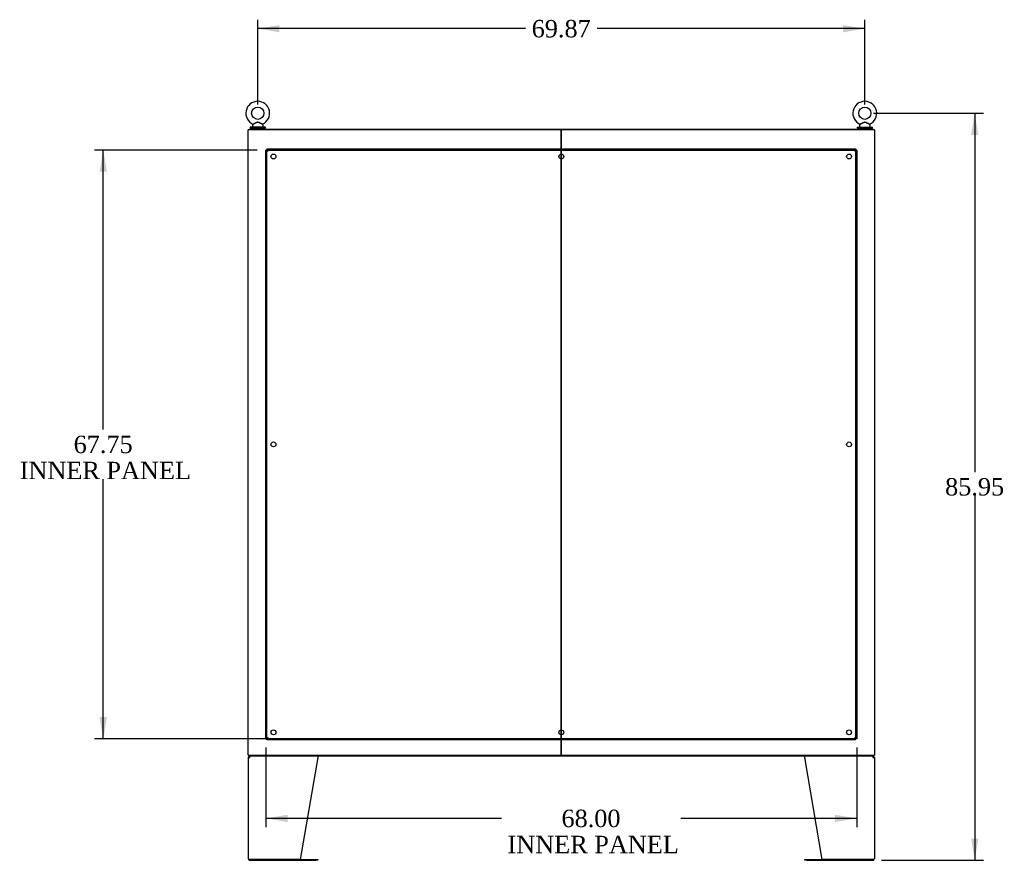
# Model space of a CAD drawing. Header units: inches. Extents: x 2 to 538, y -2 to 358.
# Tile 18 of 22: x 349 to 463, y 135 to 231. Entities that reach past the tile are written whole.
import ezdxf
from ezdxf.enums import TextEntityAlignment as Align
from ezdxf.lldxf.tags import DXFTag

# ---------------------------------------------------------------- set-up
doc = ezdxf.new("R2010")
doc.units = ezdxf.units.IN
doc.header["$MEASUREMENT"] = 0
for name, color, linetype in [('COM43135', 7, 'Continuous'), ('COM54928-3', 7, 'Continuous'), ('COM71159-5', 7, 'Continuous'), ('COM71162-7', 7, 'Continuous'), ('COM71163-7', 7, 'Continuous'), ('Default', 7, 'Continuous'), ('SCS00680', 7, 'Continuous'), ('WAF25362', 7, 'Continuous'), ('WAM254785', 7, 'Continuous')]:
    doc.layers.add(name, color=color, linetype=linetype)
doc.styles.add('SEACAD_Times_New_Roman', font='times.ttf')
tags = doc.linetypes.add('HIDDEN2', pattern=[0.1875, 0.125, -0.0625]).pattern_tags.tags
tags[6:7] = [DXFTag(74, 4), DXFTag(75, 0), DXFTag(340, '0'), DXFTag(46, 0.0), DXFTag(50, 0.0), DXFTag(44, 0.0), DXFTag(45, 0.0)]
tags[4:5] = [DXFTag(74, 4), DXFTag(75, 0), DXFTag(340, '0'), DXFTag(46, 0.0), DXFTag(50, 0.0), DXFTag(44, 0.0), DXFTag(45, 0.0)]
doc.dimstyles.new('HAMMOND_(STH_-_540x360)', dxfattribs={"dimtxt": 2, "dimasz": 2.5, "dimexe": 1, "dimexo": 1, "dimgap": 0.5, "dimtad": 0, "dimtih": 1, "dimtoh": 1, "dimzin": 0, "dimdsep": 46, "dimtxsty": 'SEACAD_Times_New_Roman', "dimblk1": '_SE_FILLED', "dimblk2": '_SE_FILLED', "dimsah": 1, "dimcen": 1, "dimadec": 0, "dimazin": 0, "dimtfac": 0.8, "dimtofl": 0, "dimtmove": 0, "dimatfit": 3, "dimfxl": 1, "dimtolj": 1, "dimtzin": 0, "dimarcsym": 0})

# ---------------------------------------------------------------- blocks, each defined once
blk = doc.blocks.new('SE4')
at = {"layer": 'COM43135', "color": 7, "linetype": 'HIDDEN2'}
for p, q in [((377.81, 216.57), (445.56, 216.57)), ((377.81, 216.57), (377.81, 216.44)), ((445.56, 216.57), (445.56, 216.44)), ((377.69, 148.69), (377.69, 216.44)), ((377.81, 216.44), (377.69, 216.44)), ((377.81, 148.69), (377.81, 216.44)), ((377.81, 216.44), (445.56, 216.44)), ((377.94, 216.32), (377.81, 216.44)), ((377.81, 216.44), (377.81, 216.44)), ((377.81, 216.44), (377.94, 216.32)), ((377.81, 216.44), (377.81, 216.44)), ((377.94, 216.32), (377.94, 216.32)), ((377.94, 216.32), (377.94, 216.32)), ((445.56, 216.44), (445.44, 216.32)), ((445.44, 216.32), (445.56, 216.44)), ((445.44, 216.32), (445.44, 216.32)), ((445.44, 216.32), (445.44, 216.32)), ((445.56, 216.44), (445.56, 148.69)), ((445.69, 216.44), (445.56, 216.44)), ((445.56, 216.44), (445.56, 216.44)), ((445.56, 216.44), (445.56, 216.44)), ((445.69, 216.44), (445.69, 148.69)), ((377.69, 148.69), (377.81, 148.69)), ((377.94, 148.82), (377.81, 148.69)), ((377.81, 148.69), (377.94, 148.82)), ((445.56, 148.69), (377.81, 148.69)), ((377.81, 148.57), (377.81, 148.69)), ((377.81, 148.69), (377.81, 148.69)), ((377.81, 148.69), (377.81, 148.69)), ((445.56, 148.57), (377.81, 148.57)), ((377.94, 148.82), (377.94, 148.82)), ((377.94, 148.82), (377.94, 148.82)), ((445.44, 148.82), (445.44, 148.82)), ((445.44, 148.82), (445.44, 148.82)), ((445.56, 148.69), (445.44, 148.82)), ((445.44, 148.82), (445.56, 148.69)), ((445.56, 148.57), (445.56, 148.69)), ((445.69, 148.69), (445.56, 148.69)), ((445.56, 148.69), (445.56, 148.69)), ((445.56, 148.69), (445.56, 148.69))]:
    blk.add_line(p, q, dxfattribs=at)
for centre in [(378.56, 215.69), (411.69, 215.69), (444.81, 215.69), (378.56, 182.57), (444.81, 182.57), (378.56, 149.44), (411.69, 149.44), (444.81, 149.44)]:
    blk.add_circle(centre, 0.281, dxfattribs=at)
for centre, start, end in [((376.73, 215.59), 31.09, 39.8392), ((446.64, 215.59), 140.1608, 148.91), ((378.66, 217.52), 230.1608, 238.91), ((444.71, 217.52), 301.09, 309.8392), ((378.66, 147.61), 121.09, 129.8392), ((376.73, 149.54), 320.1608, 328.91), ((446.64, 149.54), 211.09, 219.8392), ((444.71, 147.61), 50.1608, 58.91)]:
    blk.add_arc(centre, 1.41, start, end, dxfattribs=at)
at = {"layer": 'COM54928-3', "color": 7, "linetype": 'Continuous'}
for p, q in [((375.66, 146.53), (375.66, 134.91)), ((375.66, 146.53), (375.85, 146.53)), ((375.78, 146.6), (375.71, 146.67)), ((375.85, 146.63), (375.85, 146.72)), ((375.85, 146.53), (375.85, 146.67)), ((375.85, 146.53), (375.85, 146.53)), ((383.66, 146.53), (381.65, 134.82)), ((383.66, 146.67), (383.66, 146.53)), ((439.72, 146.53), (439.72, 146.67)), ((441.73, 134.82), (439.72, 146.53)), ((447.53, 146.63), (447.53, 146.72)), ((447.53, 146.67), (447.53, 146.53)), ((447.53, 146.53), (447.72, 146.53)), ((447.53, 146.53), (447.53, 146.53)), ((447.6, 146.6), (447.66, 146.67)), ((447.72, 146.53), (447.72, 134.91)), ((375.85, 134.82), (375.68, 134.82)), ((375.68, 134.82), (375.85, 134.82)), ((381.65, 134.82), (375.85, 134.82)), ((375.85, 134.82), (383.44, 134.82)), ((375.85, 134.72), (383.44, 134.72)), ((383.44, 134.82), (383.66, 134.82)), ((383.66, 134.72), (383.44, 134.72)), ((383.66, 134.82), (383.66, 134.72)), ((439.72, 134.72), (439.72, 134.82)), ((439.72, 134.82), (439.94, 134.82)), ((439.94, 134.72), (439.72, 134.72)), ((439.94, 134.82), (447.53, 134.82)), ((439.94, 134.72), (447.53, 134.72)), ((447.53, 134.82), (441.73, 134.82)), ((447.53, 134.82), (447.69, 134.82)), ((447.69, 134.82), (447.53, 134.82))]:
    blk.add_line(p, q, dxfattribs=at)
for centre, radius, start, end in [((375.85, 146.53), 0.19, 135, 180), ((375.85, 146.53), 0.19, 90, 135), ((375.85, 146.53), 0.095, 135, 180), ((375.85, 146.53), 0.095, 90, 135), ((447.53, 146.53), 0.19, 45, 90), ((447.53, 146.53), 0.095, 45, 90), ((447.53, 146.53), 0.095, 0, 45), ((447.53, 146.53), 0.19, 0, 45), ((375.85, 134.91), 0.19, 180, 210), ((447.53, 134.91), 0.19, 330, 0), ((375.85, 134.91), 0.19, 210, 270), ((447.53, 134.91), 0.19, 270, 330)]:
    blk.add_arc(centre, radius, start, end, dxfattribs=at)
for centre, major_axis, start_param, end_param in [((375.85, 134.91), (0.19, 0), 3.141593, 3.665191), ((447.53, 134.91), (-0.19, 0), 2.617994, 3.141593)]:
    blk.add_ellipse(centre, major_axis=major_axis, ratio=0.999171, start_param=start_param, end_param=end_param, dxfattribs=at)
for points in [[(375.85, 146.67), (375.86, 146.68), (375.87, 146.7), (375.9, 146.72), (375.91, 146.72), (375.92, 146.72)], [(383.64, 146.72), (383.64, 146.72), (383.65, 146.72), (383.65, 146.7), (383.65, 146.68), (383.66, 146.67)], [(439.72, 146.67), (439.72, 146.68), (439.72, 146.7), (439.73, 146.72), (439.73, 146.72), (439.73, 146.72)], [(447.46, 146.72), (447.47, 146.72), (447.48, 146.72), (447.5, 146.7), (447.52, 146.68), (447.53, 146.67)]]:
    blk.add_open_spline(points, degree=3, knots=[0, 0, 0, 0, 0.5, 0.5, 1, 1, 1, 1], dxfattribs=at)
at = {"layer": 'COM71159-5', "color": 7, "linetype": 'Continuous'}
for p, q in [((375.66, 146.82), (375.66, 218.75)), ((375.85, 218.75), (375.66, 218.75)), ((411.5, 218.75), (375.85, 218.75)), ((411.66, 218.75), (411.5, 218.75)), ((411.69, 218.75), (411.69, 146.82)), ((411.69, 146.82), (411.69, 218.75)), ((411.88, 218.75), (411.71, 218.75)), ((447.53, 218.75), (411.88, 218.75)), ((447.72, 218.75), (447.53, 218.75)), ((447.72, 218.75), (447.72, 146.82)), ((375.66, 146.82), (375.85, 146.82)), ((375.85, 146.82), (411.5, 146.82)), ((411.5, 146.82), (411.66, 146.82)), ((411.71, 146.82), (411.88, 146.82)), ((411.88, 146.82), (447.53, 146.82)), ((447.53, 146.82), (447.72, 146.82))]:
    blk.add_line(p, q, dxfattribs=at)
at = {"layer": 'COM71162-7', "color": 7, "linetype": 'Continuous'}
for p, q in [((375.75, 218.85), (447.62, 218.85)), ((375.75, 218.75), (375.75, 218.85)), ((411.66, 218.75), (411.71, 218.75)), ((447.62, 218.75), (447.62, 218.85))]:
    blk.add_line(p, q, dxfattribs=at)
at = {"layer": 'COM71163-7', "color": 7, "linetype": 'Continuous'}
for p, q in [((375.75, 146.82), (375.75, 146.72)), ((447.62, 146.72), (375.75, 146.72)), ((411.71, 146.82), (411.66, 146.82)), ((447.62, 146.82), (447.62, 146.72))]:
    blk.add_line(p, q, dxfattribs=at)
at = {"layer": 'SCS00680', "color": 7, "linetype": 'Continuous'}
for p, q in [((376.13, 219.26), (376.13, 219.14)), ((376.21, 219.38), (376.14, 219.3)), ((377.36, 219.3), (377.3, 219.38)), ((377.38, 219.14), (377.38, 219.26)), ((446, 219.26), (446, 219.14)), ((446.08, 219.38), (446.01, 219.3)), ((447.24, 219.3), (447.17, 219.38)), ((447.25, 219.14), (447.25, 219.26))]:
    blk.add_line(p, q, dxfattribs=at)
for centre in [(376.75, 220.67), (446.62, 220.67)]:
    blk.add_circle(centre, 0.704, dxfattribs=at)
for centre, radius, start, end in [((376.75, 220.67), 1.37, 90, 245.9951), ((376.75, 220.67), 1.37, 294.001, 90), ((446.62, 220.67), 1.37, 90, 245.9951), ((446.62, 220.67), 1.37, 294.001, 90), ((376.19, 219.26), 0.06, 140.3214, 180), ((376.19, 219.14), 0.06, 180, 270), ((377.32, 219.39), 0.03, 62.2972, 242.1084), ((377.32, 219.14), 0.06, 270, 0), ((377.32, 219.26), 0.06, 0, 39.6786), ((446.06, 219.26), 0.06, 140.3214, 180), ((446.06, 219.14), 0.06, 180, 270), ((447.2, 219.39), 0.03, 62.2972, 242.1084), ((447.19, 219.14), 0.06, 270, 0), ((447.19, 219.26), 0.06, 0, 39.6786)]:
    blk.add_arc(centre, radius, start, end, dxfattribs=at)
for points, knots in [([(376.19, 219.42), (376.19, 219.42), (376.19, 219.42), (376.2, 219.42), (376.22, 219.43), (376.3, 219.47), (376.35, 219.5), (376.46, 219.55), (376.52, 219.58), (376.63, 219.63), (376.7, 219.65), (376.79, 219.64), (376.83, 219.64), (376.89, 219.62), (376.92, 219.61), (377.01, 219.57), (377.06, 219.54), (377.17, 219.49), (377.22, 219.47), (377.29, 219.43), (377.31, 219.42), (377.31, 219.42), (377.31, 219.42), (377.31, 219.42)], [0.4341316, 0.4341316, 0.4341316, 0.4341316, 0.4375, 0.4375, 0.5, 0.5, 0.5625, 0.5625, 0.625, 0.625, 0.6875, 0.6875, 0.71875, 0.71875, 0.75, 0.75, 0.8125, 0.8125, 0.875, 0.875, 0.9375, 0.9375, 0.9436464, 0.9436464, 0.9436464, 0.9436464]), ([(377.3, 219.37), (377.3, 219.37), (377.28, 219.38), (377.22, 219.42), (377.17, 219.45), (377.09, 219.49), (377.06, 219.5), (377.01, 219.53), (376.98, 219.55), (376.92, 219.58), (376.89, 219.59), (376.83, 219.62), (376.8, 219.62), (376.74, 219.63), (376.7, 219.62), (376.64, 219.61), (376.61, 219.59), (376.52, 219.55), (376.47, 219.52), (376.36, 219.46), (376.31, 219.43), (376.24, 219.39), (376.21, 219.38), (376.2, 219.37), (376.2, 219.37), (376.2, 219.37)], [0.0683017, 0.0683017, 0.0683017, 0.0683017, 0.125, 0.125, 0.1875, 0.1875, 0.21875, 0.21875, 0.25, 0.25, 0.28125, 0.28125, 0.3125, 0.3125, 0.34375, 0.34375, 0.375, 0.375, 0.4375, 0.4375, 0.5, 0.5, 0.5625, 0.5625, 0.5685641, 0.5685641, 0.5685641, 0.5685641]), ([(446.07, 219.42), (446.07, 219.42), (446.07, 219.42), (446.07, 219.42), (446.09, 219.43), (446.17, 219.47), (446.22, 219.5), (446.33, 219.55), (446.39, 219.58), (446.51, 219.63), (446.57, 219.65), (446.67, 219.64), (446.7, 219.64), (446.76, 219.62), (446.79, 219.61), (446.88, 219.57), (446.94, 219.54), (447.04, 219.49), (447.09, 219.47), (447.16, 219.43), (447.19, 219.42), (447.18, 219.42), (447.18, 219.42), (447.18, 219.42)], [0.4341316, 0.4341316, 0.4341316, 0.4341316, 0.4375, 0.4375, 0.5, 0.5, 0.5625, 0.5625, 0.625, 0.625, 0.6875, 0.6875, 0.71875, 0.71875, 0.75, 0.75, 0.8125, 0.8125, 0.875, 0.875, 0.9375, 0.9375, 0.9436464, 0.9436464, 0.9436464, 0.9436464]), ([(447.17, 219.37), (447.17, 219.37), (447.15, 219.38), (447.09, 219.42), (447.04, 219.45), (446.97, 219.49), (446.94, 219.5), (446.88, 219.53), (446.85, 219.55), (446.8, 219.58), (446.77, 219.59), (446.71, 219.62), (446.67, 219.62), (446.61, 219.63), (446.58, 219.62), (446.51, 219.61), (446.48, 219.59), (446.4, 219.55), (446.34, 219.52), (446.24, 219.46), (446.18, 219.43), (446.11, 219.39), (446.08, 219.38), (446.08, 219.37), (446.08, 219.37), (446.08, 219.37)], [0.0683017, 0.0683017, 0.0683017, 0.0683017, 0.125, 0.125, 0.1875, 0.1875, 0.21875, 0.21875, 0.25, 0.25, 0.28125, 0.28125, 0.3125, 0.3125, 0.34375, 0.34375, 0.375, 0.375, 0.4375, 0.4375, 0.5, 0.5, 0.5625, 0.5625, 0.5685641, 0.5685641, 0.5685641, 0.5685641])]:
    blk.add_open_spline(points, degree=3, knots=knots, dxfattribs=at)
at = {"layer": 'WAF25362', "color": 7, "linetype": 'Continuous'}
for p, q in [((377.63, 219.08), (375.88, 219.08)), ((375.88, 219.08), (375.88, 218.97)), ((377.63, 218.97), (375.88, 218.97)), ((377.63, 218.97), (377.63, 219.08)), ((445.75, 219.08), (447.5, 219.08)), ((445.75, 219.08), (445.75, 218.97)), ((445.75, 218.97), (447.5, 218.97)), ((447.5, 218.97), (447.5, 219.08))]:
    blk.add_line(p, q, dxfattribs=at)
at = {"layer": 'WAM254785', "color": 7, "linetype": 'Continuous'}
for p, q in [((376, 218.97), (376, 218.85)), ((377.5, 218.85), (377.5, 218.97)), ((445.87, 218.97), (445.87, 218.85)), ((447.37, 218.85), (447.37, 218.97))]:
    blk.add_line(p, q, dxfattribs=at)
blk = doc.blocks.new('DMBLK3233')
at = {"layer": 'Default', "linetype": 'Continuous'}
for points in [[(459.69, 218.17), (459.27, 220.67), (458.86, 218.17)], [(459.69, 137.22), (458.86, 137.22), (459.27, 134.72)]]:
    blk.add_hatch(color=7, dxfattribs=at).paths.add_polyline_path(points)
at = {"layer": 'Default', "color": 7, "linetype": 'Continuous'}
for p, q in [((447.62, 220.67), (460.27, 220.67)), ((459.27, 220.67), (459.27, 179.39)), ((459.27, 176.69), (459.27, 134.72)), ((448.53, 134.72), (460.27, 134.72))]:
    blk.add_line(p, q, dxfattribs=at)
at = {"layer": 'Default', "color": 7, "linetype": 'Continuous', "style": 'SEACAD_Times_New_Roman'}
blk.add_text('85.95', height=2, dxfattribs=at).set_placement((455.86, 178.69), align=Align.TOP_LEFT)
blk = doc.blocks.new('_SE_FILLED')
at = {"color": 0}
blk.add_line((0, 0), (-1, 0), dxfattribs=at)
blk.add_solid([(0, 0), (-1, -0.1665), (-1, 0.1665), (0, 0)], dxfattribs=at)
blk = doc.blocks.new('DMBLK3236')
at = {"layer": 'Default', "linetype": 'Continuous'}
for points in [[(358.55, 213.94), (359.39, 213.94), (358.97, 216.44)], [(358.55, 151.19), (358.97, 148.69), (359.39, 151.19)]]:
    blk.add_hatch(color=7, dxfattribs=at).paths.add_polyline_path(points)
at = {"layer": 'Default', "color": 7, "linetype": 'Continuous'}
for p, q in [((376.69, 216.44), (357.97, 216.44)), ((358.97, 184.27), (358.97, 216.44)), ((358.97, 148.69), (358.97, 178.57)), ((444.69, 148.69), (357.97, 148.69))]:
    blk.add_line(p, q, dxfattribs=at)
at = {"layer": 'Default', "color": 7, "linetype": 'Continuous', "style": 'SEACAD_Times_New_Roman'}
for s, p in [('67.75', (355.56, 183.57)), ('INNER PANEL', (349.35, 180.57))]:
    blk.add_text(s, height=2, dxfattribs=at).set_placement(p, align=Align.TOP_LEFT)
blk = doc.blocks.new('DMBLK3237')
at = {"layer": 'Default', "linetype": 'Continuous'}
for points in [[(380.19, 139.12), (380.19, 139.96), (377.69, 139.54)], [(443.19, 139.12), (445.69, 139.54), (443.19, 139.96)]]:
    blk.add_hatch(color=7, dxfattribs=at).paths.add_polyline_path(points)
at = {"layer": 'Default', "color": 7, "linetype": 'Continuous'}
for p, q in [((377.69, 147.69), (377.69, 138.54)), ((445.69, 147.69), (445.69, 138.54)), ((404.8, 139.54), (377.69, 139.54)), ((445.69, 139.54), (425.44, 139.54))]:
    blk.add_line(p, q, dxfattribs=at)
at = {"layer": 'Default', "color": 7, "linetype": 'Continuous', "style": 'SEACAD_Times_New_Roman'}
for s, p in [('68.00', (411.71, 140.54)), ('INNER PANEL', (405.5, 137.54))]:
    blk.add_text(s, height=2, dxfattribs=at).set_placement(p, align=Align.TOP_LEFT)
blk = doc.blocks.new('DMBLK3261')
at = {"layer": 'Default', "linetype": 'Continuous'}
for points in [[(379.25, 230.81), (376.75, 230.4), (379.25, 229.98)], [(444.12, 230.81), (444.12, 229.98), (446.62, 230.4)]]:
    blk.add_hatch(color=7, dxfattribs=at).paths.add_polyline_path(points)
at = {"layer": 'Default', "color": 7, "linetype": 'Continuous'}
for p, q in [((376.75, 221.67), (376.75, 231.4)), ((446.62, 221.67), (446.62, 231.4)), ((407.58, 230.4), (376.75, 230.4)), ((446.62, 230.4), (415.8, 230.4))]:
    blk.add_line(p, q, dxfattribs=at)
at = {"layer": 'Default', "color": 7, "linetype": 'Continuous', "style": 'SEACAD_Times_New_Roman'}
blk.add_text('69.87', height=2, dxfattribs=at).set_placement((408.28, 231.4), align=Align.TOP_LEFT)

msp = doc.modelspace()

# ---------------------------------------------------------------- block references
at = {"layer": 'Default'}
msp.add_blockref('SE4', (0, 0), dxfattribs=at)

# ---------------------------------------------------------------- dimensions: what is measured, and where the dimension line sits
at = {"layer": 'Default', "color": 7, "linetype": 'Continuous'}
for base, p1, p2, text, picture, middle in [((376.752, 230.395), (446.625, 220.669), (376.752, 220.669), '\\A1;<>', 'DMBLK3261', (411.688, 230.395)), ((377.688, 139.541), (445.688, 148.691), (377.688, 148.691), '\\A1;<>\\PINNER PANEL', 'DMBLK3237', (415.123, 139.541))]:
    dim = msp.add_linear_dim(base=base, p1=p1, p2=p2, text=text, dimstyle='HAMMOND_(STH_-_540x360)', dxfattribs=at)
    dim.commit()
    dim.dimension.update_dxf_attribs({"geometry": picture, "text_midpoint": middle, "dimtype": 160})
for base, p1, p2, text, picture, middle in [((459.274, 134.721), (446.625, 220.669), (447.53, 134.721), '\\A1;<>', 'DMBLK3233', (459.274, 177.695)), ((358.971, 216.441), (445.688, 148.691), (377.813, 216.441), '\\A1;<>\\PINNER PANEL', 'DMBLK3236', (358.971, 182.566))]:
    dim = msp.add_linear_dim(base=base, p1=p1, p2=p2, angle=90, text=text, dimstyle='HAMMOND_(STH_-_540x360)', dxfattribs=at)
    dim.commit()
    dim.dimension.update_dxf_attribs({"geometry": picture, "text_midpoint": middle, "dimtype": 160})

doc.saveas('drawing.dxf')
